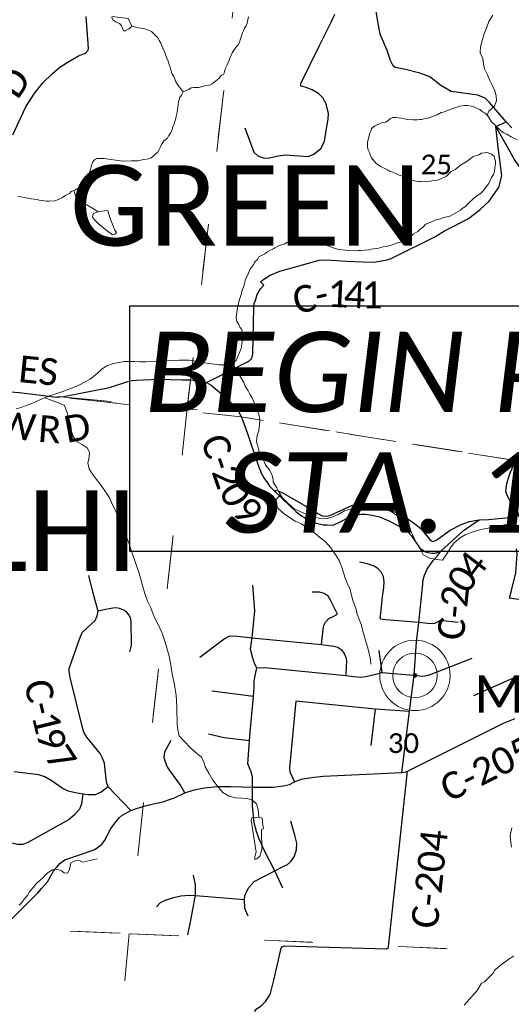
# Paper-space layout 'Layout1' of a CAD drawing. Extents: x 0 to 39.3, y 0 to 22.
# Tile 83 of 131: x 4.4 to 5.4, y 16.4 to 18.4. Entities that reach past the tile are written whole.
import ezdxf

# ---------------------------------------------------------------- set-up
doc = ezdxf.new("R2010")
doc.units = 0
doc.header["$MEASUREMENT"] = 0
doc.linetypes.add('DGN Style 1', pattern=[0.184576, 0.000307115, -0.184269])
doc.layers.add('GM_X_Corporation', color=7, linetype='DGN Style 1', lineweight=13, transparency=0.75)
for name, color, linetype, lineweight in [('GM_X_County_Road', 3, 'Continuous', 30), ('GM_X_County_Road_Text', 3, 'Continuous', 0), ('GM_X_Minor_Lake', 5, 'Continuous', 0), ('GM_X_Minor_River', 5, 'Continuous', 0), ('GM_X_Section_Text', 7, 'Continuous', 0), ('GM_X_Township_Road', 4, 'Continuous', 30), ('GM_X_Township_Text', 7, 'Continuous', 13), ('GM_X_Unincorporated', 1, 'Continuous', 0), ('GM_X_Unincorporated_Location', 2, 'Continuous', 140), ('GM_X_Unincorporated_Text', 7, 'Continuous', 0), ('SH_Masking', 7, 'Continuous', 0), ('SH_Text', 7, 'Continuous', 13)]:
    doc.layers.add(name, color=color, linetype=linetype, lineweight=lineweight)
doc.styles.add('P_Slanted-Sub Title', font='calibrii.ttf', dxfattribs={"height": 0.17})
doc.styles.add('Style-Calibri Light', font='calibril.ttf')
doc.styles.add('Style-Calibri Light IF', font='calibrili.ttf')

# ---------------------------------------------------------------- blocks, each defined once
blk = doc.blocks.new('Unicorp')
at = {"layer": 'GM_X_Unincorporated'}
for radius in [393, 249]:
    blk.add_circle((0, 0), radius, dxfattribs=at)

psp = doc.layouts.get("Layout1")

# ---------------------------------------------------------------- linework, layer by layer
at = {"layer": 'GM_X_Corporation', "flags": 128}
for points in [[(8.9, 17.1766), (8.9, 20.9), (4.0645, 20.9), (4.0111, 20.3696), (4.0006, 20.2658), (3.9936, 20.1954), (3.918, 19.4442), (3.8667, 18.9339), (3.8234, 18.553), (3.8126, 18.3974), (3.8023, 18.3182), (3.7454, 17.7286), (3.744, 17.7149), (3.7921, 17.7096), (3.9407, 17.6938), (4.0716, 17.683), (4.1644, 17.6754), (4.3821, 17.6581), (4.4612, 17.6488), (4.8521, 17.6062), (5.4373, 17.5132), (5.7944, 17.4564), (6.1906, 17.4068), (6.2062, 17.4054), (6.4189, 17.3858), (6.5022, 17.378), (6.7303, 17.3529), (6.8401, 17.3411), (6.9337, 17.3322), (7.0192, 17.3227), (7.1457, 17.309), (7.2377, 17.2987), (7.3489, 17.2867), (7.3993, 17.2816), (7.6125, 17.252), (7.651, 17.2479), (7.7067, 17.2469), (7.7487, 17.2407), (7.7999, 17.2384), (7.8847, 17.2346), (7.9436, 17.232), (8.0041, 17.2302), (8.0564, 17.2286), (8.139, 17.2237), (8.2121, 17.2214), (8.3796, 17.21), (8.4125, 17.2078), (8.5489, 17.2005), (8.6103, 17.1973), (8.6426, 17.1973), (8.6981, 17.196), (8.7454, 17.1948), (8.8548, 17.1813)], [(4.8473, 18.5791), (4.7377, 17.6243), (3.7435, 17.7155), (3.8378, 18.696)], [(4.8473, 18.5791), (5.8893, 18.4792), (5.7989, 17.4561), (4.7377, 17.6243)], [(8.9, 14.3814), (8.9, 17.1766), (8.8548, 17.1813), (8.7454, 17.1948), (8.6981, 17.196), (8.6426, 17.1973), (8.6103, 17.1973), (8.5489, 17.2005), (8.4125, 17.2078), (8.3796, 17.21), (8.2121, 17.2214), (8.139, 17.2237), (8.0564, 17.2286), (8.0041, 17.2302), (7.9436, 17.232), (7.8847, 17.2346), (7.7999, 17.2384), (7.7487, 17.2407), (7.7067, 17.2469), (7.651, 17.2479), (7.6125, 17.252), (7.3993, 17.2816), (7.3489, 17.2867), (7.2377, 17.2987), (7.1457, 17.309), (7.0192, 17.3227), (6.9337, 17.3322), (6.8401, 17.3411), (6.7303, 17.3529), (6.5022, 17.378), (6.4189, 17.3858), (6.2062, 17.4054), (6.1906, 17.4068), (5.7944, 17.4564), (5.4373, 17.5132), (4.8521, 17.6062), (4.4612, 17.6488), (4.3821, 17.6581), (4.1644, 17.6754), (4.0716, 17.683), (3.9407, 17.6938), (3.7921, 17.7096), (3.744, 17.7149), (3.4639, 17.7441), (3.4638, 17.7552), (3.4633, 17.7753), (3.4565, 17.7784), (3.4526, 17.7892), (3.4474, 17.7954), (3.4471, 17.7999), (3.4525, 17.8025), (3.4485, 17.8144), (3.4492, 17.825), (3.4434, 17.8593), (3.4258, 17.8677), (3.3879, 17.8552), (3.3772, 17.8486), (3.3685, 17.8463), (3.3518, 17.8495), (3.3421, 17.8603), (3.3403, 17.8653), (3.3281, 17.8766), (3.3252, 17.8823), (3.3245, 17.8883), (3.3285, 17.9134), (3.3265, 17.9302), (3.2963, 17.9518), (3.2836, 17.9634), (3.2822, 17.9665), (3.2641, 17.9756), (3.2528, 17.977), (3.2347, 17.9741), (3.2135, 17.9657), (3.201, 17.9663), (3.187, 17.9704), (3.1528, 17.9852), (3.1442, 17.9919), (3.1394, 17.998), (3.1456, 18.0059), (3.1529, 18.0103), (3.1634, 18.0211), (3.1749, 18.0247), (3.179, 18.0274), (3.1969, 18.0417), (3.2019, 18.0473), (3.2039, 18.0518), (3.2017, 18.0739), (3.1996, 18.0804), (3.1895, 18.0875), (3.1653, 18.0918), (3.1399, 18.0935), (3.132, 18.0959), (3.1245, 18.1003), (3.1223, 18.1041), (3.1206, 18.133), (3.1178, 18.1403), (3.1188, 18.1521), (3.1155, 18.1609), (3.1149, 18.1651), (3.1008, 18.1821), (3.0868, 18.1858), (3.069, 18.1873), (3.0642, 18.1893), (3.0566, 18.1895), (3.0371, 18.1682), (3.033, 18.167), (3.0195, 18.1603), (3.015, 18.1619), (3.0119, 18.1741), (3.0128, 18.1828), (3.0143, 18.1848), (3.0183, 18.1934), (3.0218, 18.1963), (3.0262, 18.2046), (3.027, 18.2091), (3.0397, 18.2351), (3.0514, 18.2508), (3.0523, 18.2542), (3.0497, 18.2585), (3.0419, 18.2651), (3.0284, 18.273), (3.01, 18.2814), (2.9918, 18.2852), (2.9805, 18.2877), (2.9681, 18.2948), (2.9618, 18.3002), (2.9531, 18.3023), (2.9406, 18.303), (2.9261, 18.2999), (2.9169, 18.2955), (2.908, 18.304), (2.9056, 18.3147), (2.907, 18.3295), (2.9111, 18.3424), (2.9158, 18.3503), (2.918, 18.384), (2.9201, 18.3939), (2.9195, 18.4015), (2.9166, 18.4061), (2.9136, 18.4073), (2.9026, 18.4068), (2.8976, 18.405), (2.8864, 18.3942), (2.8805, 18.3837), (2.8719, 18.3577), (2.8653, 18.3479), (2.8592, 18.3331), (2.8525, 18.3182), (2.8496, 18.3045), (2.8498, 18.2817), (2.8374, 18.2508), (2.8325, 18.2327), (2.8282, 18.2273), (2.813, 18.208), (2.8064, 18.2032), (2.7953, 18.1973), (2.7842, 18.1941), (2.7447, 18.1927), (2.7118, 18.1953), (2.7022, 18.1928), (2.6938, 18.187), (2.68, 18.1812), (2.6685, 18.1791), (2.65, 18.1814), (2.6359, 18.1802), (2.6191, 18.1737), (2.6148, 18.1681), (2.5944, 18.157), (2.6477, 18.0827), (2.8129, 17.7895), (2.9482, 17.5994), (3.2529, 17.1208), (3.3535, 16.9293), (3.4766, 16.7367), (3.5579, 16.6419), (3.619, 16.5459), (3.7774, 16.2543), (3.8686, 16.1561), (3.9643, 16.0792), (4.2564, 15.9374), (4.3533, 15.9108), (4.4487, 15.8964), (4.6416, 15.8532), (4.7366, 15.8475), (5.0291, 15.8581), (5.1241, 15.8236), (5.4143, 15.7071), (5.7095, 15.5281), (5.8045, 15.4515), (6.1414, 15.0678), (6.2843, 14.8736), (6.3804, 14.7819), (6.459, 14.6859), (6.5555, 14.6109), (6.6505, 14.5225), (6.7211, 14.4259), (6.8169, 14.3304), (6.9122, 14.3239), (7.0079, 14.2917), (7.1832, 14.2132), (7.3804, 14.1374), (7.4779, 14.1131), (7.5747, 14.1033), (7.7675, 14.1127), (7.989, 14.1), (8.1323, 14.1), (8.26, 14.1067), (8.4573, 14.1579), (8.5559, 14.1981), (8.6538, 14.2731), (8.7491, 14.3326), (8.8466, 14.3679)], [(4.7377, 17.6243), (4.6148, 16.5127), (3.671, 16.5519), (3.6538, 16.5645), (3.6462, 16.5775), (3.6418, 16.5845), (3.7435, 17.7155)], [(5.7989, 17.4561), (5.7092, 16.4608), (4.6148, 16.5127), (4.7377, 17.6243)], [(4.6148, 16.5127), (4.5615, 15.9382), (4.5497, 15.9381), (4.541, 15.9364), (4.5265, 15.9315), (4.5158, 15.9279), (4.5081, 15.9258), (4.4953, 15.9254), (4.4756, 15.9262), (4.4582, 15.927), (4.4384, 15.926), (4.432, 15.9265), (4.4127, 15.9278), (4.398, 15.9293), (4.3871, 15.9318), (4.3765, 15.9358), (4.3671, 15.938), (4.3581, 15.9393), (4.3452, 15.94), (4.3388, 15.9413), (4.3272, 15.9469), (4.3174, 15.9513), (4.3129, 15.9533), (4.2972, 15.9594), (4.2803, 15.9674), (4.2658, 15.976), (4.2494, 15.9874), (4.2396, 15.9922), (4.2228, 16.0006), (4.2101, 16.0081), (4.1996, 16.0125), (4.1917, 16.015), (4.1744, 16.0222), (4.1591, 16.0298), (4.1408, 16.0389), (4.1191, 16.052), (4.1041, 16.0599), (4.0862, 16.0717), (4.0736, 16.0796), (4.0549, 16.0925), (4.0386, 16.1051), (4.0163, 16.123), (3.9918, 16.1429), (3.9736, 16.1593), (3.971, 16.1616), (3.9517, 16.1788), (3.9306, 16.1978), (3.9128, 16.2138), (3.9058, 16.2223), (3.9007, 16.2327), (3.8974, 16.2377), (3.8941, 16.2412), (3.8889, 16.2436), (3.8744, 16.2545), (3.8551, 16.2705), (3.8365, 16.288), (3.8266, 16.3), (3.8185, 16.3116), (3.8145, 16.3173), (3.8061, 16.3293), (3.8024, 16.3332), (3.7969, 16.342), (3.7923, 16.3558), (3.7877, 16.3657), (3.7836, 16.3715), (3.7755, 16.3797), (3.7626, 16.3955), (3.7575, 16.4032), (3.7484, 16.4186), (3.7418, 16.4286), (3.7357, 16.4424), (3.7325, 16.4516), (3.7293, 16.4581), (3.7253, 16.4635), (3.7138, 16.4759), (3.7101, 16.4805), (3.6932, 16.4991), (3.6854, 16.508), (3.6766, 16.52), (3.6683, 16.5365), (3.671, 16.5519)], [(5.7092, 16.4608), (5.6358, 15.6382), (5.6294, 15.6414), (5.6253, 15.6426), (5.6197, 15.645), (5.6118, 15.6494), (5.6025, 15.6545), (5.5991, 15.6565), (5.5823, 15.6679), (5.5704, 15.6762), (5.5573, 15.6844), (5.5417, 15.6943), (5.5282, 15.7007), (5.5155, 15.7074), (5.4983, 15.7158), (5.4878, 15.7229), (5.4662, 15.737), (5.4505, 15.7476), (5.4389, 15.7536), (5.4266, 15.7592), (5.4049, 15.7711), (5.3814, 15.7868), (5.3724, 15.7923), (5.3623, 15.7971), (5.3496, 15.8024), (5.3353, 15.808), (5.3162, 15.8157), (5.3034, 15.8202), (5.2914, 15.8231), (5.2778, 15.8268), (5.2658, 15.8302), (5.2545, 15.8346), (5.2421, 15.8394), (5.2317, 15.8446), (5.2151, 15.8515), (5.2005, 15.8571), (5.1919, 15.86), (5.181, 15.8633), (5.1693, 15.8662), (5.1538, 15.8689), (5.1452, 15.8717), (5.1332, 15.8762), (5.1268, 15.8782), (5.1143, 15.8812), (5.0992, 15.8827), (5.0534, 15.8846), (5.0478, 15.8858), (5.0411, 15.8898), (5.0302, 15.8938), (5.0193, 15.8979), (5.0163, 15.8987), (5.0035, 15.9028), (4.9873, 15.9059), (4.9665, 15.909), (4.9589, 15.9096), (4.945, 15.9111), (4.931, 15.9144), (4.9201, 15.9185), (4.9089, 15.9214), (4.9036, 15.9231), (4.8934, 15.9256), (4.8788, 15.9301), (4.866, 15.9353), (4.8551, 15.9386), (4.8457, 15.94), (4.8321, 15.943), (4.8238, 15.9447), (4.8144, 15.9461), (4.8, 15.9468), (4.7875, 15.9478), (4.7693, 15.9483), (4.7592, 15.9512), (4.7498, 15.9541), (4.7404, 15.9562), (4.7328, 15.9571), (4.7207, 15.9589), (4.7128, 15.9603), (4.7075, 15.96), (4.6995, 15.9591), (4.6931, 15.9604), (4.689, 15.9646), (4.6861, 15.9677), (4.68, 15.9671), (4.6727, 15.9628), (4.6657, 15.9572), (4.6573, 15.9514), (4.6515, 15.9489), (4.6363, 15.9455), (4.6211, 15.9424), (4.6089, 15.9389), (4.5952, 15.937), (4.5846, 15.9369), (4.5725, 15.9375), (4.5615, 15.9382), (4.6148, 16.5127)]]:
    psp.add_lwpolyline(points, close=True, dxfattribs=at)
at = {"layer": 'GM_X_County_Road', "ltscale": 0.002}
for p, q in [((5.3905, 18.2207), (5.4127, 18.2304)), ((5.3952, 18.1827), (5.3905, 18.2207))]:
    psp.add_line(p, q, dxfattribs=at)
at = {"layer": 'GM_X_County_Road', "ltscale": 0.002, "flags": 128}
for points in [[(5.4127, 18.2304), (5.3773, 18.2718), (5.3685, 18.2804), (5.3524, 18.287), (5.2965, 18.2945), (5.2876, 18.2997), (5.2746, 18.3077), (5.2513, 18.3256), (5.2299, 18.3335), (5.1995, 18.3413), (5.178, 18.3458), (5.1739, 18.349), (5.1682, 18.3602), (5.161, 18.3815), (5.1461, 18.4159), (5.1422, 18.4354), (5.1351, 18.481)], [(4.3689, 18.2031), (4.3962, 18.2622), (4.4141, 18.2898), (4.432, 18.3135), (4.4516, 18.3323), (4.4679, 18.3466), (4.4834, 18.3559), (4.5078, 18.37), (4.5224, 18.3763), (4.5283, 18.3826), (4.5288, 18.3864), (4.5238, 18.4534)], [(5.4947, 18.0367), (5.4604, 18.1066), (5.4302, 18.1506), (5.3905, 18.2207)], [(5.4127, 18.2304), (5.4249, 18.2176)], [(5.3018, 18.0099), (5.3332, 18.0261), (5.3573, 18.0441), (5.3765, 18.0627), (5.3914, 18.084), (5.3971, 18.092), (5.4035, 18.1163), (5.3952, 18.1827)], [(4.7784, 17.6791), (4.868, 17.7243), (4.8711, 17.7271), (4.8727, 17.7286), (4.8749, 17.7324), (4.8756, 17.736), (4.8763, 17.7392), (4.8786, 17.8378), (4.8794, 17.8465), (4.8821, 17.8527), (4.8858, 17.865), (4.8925, 17.8774), (4.8999, 17.8853), (4.8928, 17.8923), (4.8996, 17.8978), (4.9135, 17.9059), (4.9334, 17.9145), (4.9719, 17.9255), (5.0173, 17.9381), (5.0318, 17.9389), (5.0534, 17.9373), (5.0757, 17.9357), (5.1098, 17.9342), (5.1329, 17.9337), (5.1607, 17.9388), (5.1691, 17.9413), (5.1737, 17.9434), (5.2614, 17.9874), (5.2823, 17.9999), (5.3018, 18.0099)], [(3.9409, 17.6933), (4.0718, 17.6825), (4.1647, 17.6748), (4.3824, 17.6576), (4.4168, 17.6535)], [(4.4168, 17.6535), (4.4614, 17.6483), (4.4758, 17.6493), (4.573, 17.6686), (4.6118, 17.6811), (4.621, 17.683), (4.6299, 17.6841), (4.6769, 17.6859), (4.7272, 17.6849), (4.7442, 17.6849), (4.7505, 17.6841), (4.7568, 17.6836), (4.7631, 17.6828), (4.7784, 17.6791), (4.7885, 17.6731), (4.8014, 17.6625), (4.8162, 17.6498), (4.8353, 17.6318), (4.8442, 17.6221), (4.8523, 17.6057), (4.8596, 17.5869), (4.8662, 17.5688), (4.8895, 17.4998), (4.8925, 17.4918)], [(4.8925, 17.4918), (4.8942, 17.4874), (4.8997, 17.477), (4.9071, 17.4673), (4.9128, 17.4592), (4.9202, 17.4515)], [(4.9202, 17.4515), (4.9376, 17.4344), (4.9685, 17.4052), (4.9799, 17.3972)], [(4.9202, 17.4515), (4.9304, 17.45), (4.941, 17.4446), (4.9554, 17.4364), (4.9885, 17.4173), (5.0056, 17.4064), (5.0143, 17.402), (5.0235, 17.3965), (5.0324, 17.3958), (5.0393, 17.3975), (5.0858, 17.4189), (5.0959, 17.4215), (5.1016, 17.4222), (5.1126, 17.423), (5.1245, 17.4227), (5.1494, 17.4148), (5.1806, 17.4039), (5.2005, 17.3935), (5.2169, 17.3821), (5.2254, 17.3757), (5.2327, 17.3692), (5.2508, 17.3475), (5.2546, 17.3441), (5.2576, 17.3428), (5.2621, 17.3439), (5.2662, 17.3458), (5.2941, 17.3662), (5.3173, 17.3786), (5.3348, 17.3846), (5.3554, 17.3883)], [(4.9799, 17.3972), (4.9848, 17.3938), (4.997, 17.3866), (5.0113, 17.3814), (5.0252, 17.378), (5.0341, 17.3775), (5.0463, 17.3772), (5.064, 17.3853), (5.0819, 17.3948), (5.094, 17.399), (5.1057, 17.4007), (5.1146, 17.4006), (5.129, 17.3985), (5.1445, 17.3944), (5.1641, 17.3866), (5.1846, 17.376), (5.1963, 17.3692), (5.2038, 17.364), (5.2122, 17.3547), (5.23, 17.3287), (5.2341, 17.3256), (5.2377, 17.3232), (5.2423, 17.3208), (5.2473, 17.3192), (5.2553, 17.3177), (5.2624, 17.3178), (5.2746, 17.3219)], [(5.2746, 17.3219), (5.3226, 17.3656), (5.3554, 17.3883), (5.3754, 17.3893), (5.3966, 17.3909), (5.4117, 17.3929), (5.4394, 17.3966)], [(5.1922, 16.8534), (5.2078, 16.9827), (5.2177, 17.0594), (5.2228, 17.1304), (5.228, 17.1714), (5.2362, 17.2522), (5.2366, 17.2586), (5.2398, 17.2716), (5.2454, 17.2838), (5.2585, 17.3021), (5.2665, 17.3115), (5.2746, 17.3219)], [(4.6183, 16.773), (4.5705, 16.8235), (4.5673, 16.8314), (4.5659, 16.8396), (4.5647, 16.8532), (4.5625, 16.8732), (4.5587, 16.8838), (4.5533, 16.894), (4.5253, 16.9283), (4.519, 16.9389), (4.5152, 16.9519), (4.4903, 17.0548), (4.4879, 17.0674), (4.4881, 17.0736), (4.5065, 17.1263), (4.5116, 17.1417), (4.5162, 17.1504), (4.5427, 17.1753), (4.5473, 17.1852), (4.549, 17.1954), (4.5427, 17.2176), (4.5372, 17.2388), (4.5294, 17.2707)], [(5.2036, 16.8565), (5.407, 16.9579), (5.432, 16.9678)], [(4.6374, 16.7798), (4.6393, 16.7804), (4.6488, 16.7833), (4.6689, 16.7878), (4.6868, 16.7916), (4.698, 16.7956), (4.7108, 16.8004), (4.7329, 16.8106), (4.7521, 16.8171), (4.7744, 16.8212), (4.8004, 16.8239), (4.8298, 16.8239), (4.8756, 16.8228), (4.9193, 16.8226), (4.9416, 16.8253), (4.9543, 16.8284), (4.9651, 16.834), (4.9791, 16.8397), (4.9919, 16.8418), (5.0061, 16.8441), (5.0259, 16.8461), (5.1922, 16.8534)], [(4.9168, 16.3975), (4.919, 16.4059), (4.9213, 16.4144), (4.9364, 16.482), (4.9388, 16.485), (4.943, 16.4872), (5.1586, 16.4806), (5.1604, 16.4807), (5.1619, 16.4812), (5.1628, 16.482), (5.1637, 16.4832), (5.164, 16.4846), (5.2036, 16.8565)], [(5.1922, 16.8534), (5.2002, 16.8551), (5.2036, 16.8565)], [(4.3635, 16.5411), (4.4217, 16.599), (4.4302, 16.6087), (4.4421, 16.6223), (4.4549, 16.6448), (4.4683, 16.661), (4.479, 16.6686), (4.5369, 16.6884), (4.5412, 16.6905), (4.5453, 16.6929), (4.5525, 16.6987), (4.5575, 16.703), (4.5631, 16.7108), (4.5764, 16.7352), (4.5872, 16.7502), (4.5935, 16.7576), (4.6003, 16.7633), (4.6183, 16.773), (4.6306, 16.7776), (4.6374, 16.7798)], [(4.8803, 16.3426), (4.882, 16.3523), (4.894, 16.3596), (4.8979, 16.3632), (4.9032, 16.3689), (4.912, 16.382), (4.9138, 16.3861), (4.9168, 16.3975)]]:
    psp.add_lwpolyline(points, dxfattribs=at)
at = {"layer": 'GM_X_Minor_Lake', "flags": 128}
for points in [[(4.6204, 18.4329), (4.6125, 18.4494), (4.5788, 18.4534), (4.5779, 18.4511), (4.5805, 18.4465), (4.5868, 18.4425), (4.5906, 18.4405), (4.5943, 18.4385), (4.5966, 18.4366), (4.5988, 18.4335), (4.6009, 18.4292), (4.603, 18.4231), (4.6057, 18.4226), (4.6065, 18.423)], [(4.6065, 18.423), (4.6146, 18.4273), (4.6204, 18.4329)], [(4.5495, 18.0405), (4.5395, 18.0377), (4.538, 18.0339), (4.5375, 18.029), (4.5416, 18.0232), (4.5496, 18.0153)], [(4.5653, 18.0018), (4.5798, 17.9915), (4.5848, 17.9929), (4.5879, 17.9963), (4.5847, 18.0017), (4.575, 18.0263), (4.5694, 18.0424), (4.5671, 18.0432), (4.5495, 18.0405)], [(4.5496, 18.0153), (4.5653, 18.0018)], [(4.8728, 16.7531), (4.8839, 16.6852), (4.881, 16.6762), (4.8808, 16.6697), (4.8847, 16.6711), (4.8913, 16.6767), (4.895, 16.688), (4.8964, 16.6985), (4.8946, 16.7145), (4.8947, 16.7331), (4.8993, 16.7353), (4.8976, 16.7422), (4.8961, 16.7567), (4.8891, 16.7592)], [(4.8728, 16.7531), (4.8744, 16.7576), (4.8821, 16.7585)], [(4.882, 16.7584), (4.8744, 16.7576), (4.8728, 16.7531)], [(4.8891, 16.7592), (4.882, 16.7584)], [(4.882, 16.7584), (4.8891, 16.7592)]]:
    psp.add_lwpolyline(points, dxfattribs=at)
at = {"layer": 'GM_X_Minor_River', "ltscale": 120, "flags": 128}
for points in [[(4.6033, 18.1475), (4.6197, 18.1481), (4.6322, 18.1484), (4.6456, 18.1506), (4.6566, 18.1525), (4.6616, 18.1546), (4.6659, 18.1579), (4.6699, 18.1619), (4.6746, 18.166), (4.6782, 18.1719), (4.6806, 18.1764), (4.6835, 18.1828), (4.6879, 18.1902), (4.6961, 18.1964), (4.699, 18.2016), (4.7025, 18.2064), (4.705, 18.2117), (4.7067, 18.2177), (4.7104, 18.2263), (4.7118, 18.2316), (4.7135, 18.238), (4.7144, 18.2425), (4.7166, 18.2512), (4.7172, 18.2561), (4.7177, 18.2606), (4.7187, 18.2674), (4.7193, 18.2727), (4.7205, 18.2773), (4.7211, 18.2814), (4.7254, 18.287), (4.7291, 18.2944), (4.7414, 18.2993), (4.7461, 18.3026), (4.7518, 18.3032), (4.7571, 18.303), (4.7621, 18.3032), (4.7701, 18.3056), (4.7743, 18.3066), (4.785, 18.3085), (4.7904, 18.311), (4.8049, 18.3222), (4.81, 18.3293), (4.8151, 18.3318), (4.8168, 18.337), (4.8189, 18.3442), (4.8222, 18.3513), (4.8247, 18.3565), (4.8263, 18.361), (4.8284, 18.367), (4.8337, 18.3779), (4.8373, 18.3831), (4.8418, 18.3898), (4.8461, 18.3942), (4.8485, 18.3994), (4.8503, 18.4062), (4.8516, 18.4107), (4.8549, 18.419), (4.8569, 18.4231), (4.859, 18.4287), (4.8622, 18.4335), (4.8644, 18.4395), (4.8657, 18.4463), (4.8675, 18.4531)], [(5.3725, 18.2447), (5.376, 18.253), (5.3881, 18.264), (5.3923, 18.2761), (5.3914, 18.2856), (5.389, 18.296), (5.384, 18.3067), (5.3783, 18.3179), (5.3729, 18.3299), (5.3672, 18.343), (5.3645, 18.3529), (5.3633, 18.3644), (5.3579, 18.3767), (5.3587, 18.3892), (5.3626, 18.4051), (5.3663, 18.4168), (5.3717, 18.431), (5.3758, 18.4427), (5.3846, 18.4562)], [(4.6622, 18.4215), (4.6559, 18.4244), (4.6461, 18.4284), (4.634, 18.4299), (4.6204, 18.4329)], [(4.7284, 18.2949), (4.7244, 18.3007), (4.7204, 18.3046), (4.7179, 18.3093), (4.7139, 18.3151), (4.7125, 18.3193), (4.7093, 18.3267), (4.7054, 18.3329), (4.7037, 18.3379), (4.7013, 18.3463), (4.6996, 18.3521), (4.6972, 18.3587), (4.694, 18.3667), (4.6927, 18.3713), (4.6902, 18.3775), (4.686, 18.3864), (4.6843, 18.3918), (4.6818, 18.3968), (4.6782, 18.403), (4.6757, 18.4084), (4.6669, 18.4167), (4.6629, 18.421), (4.6622, 18.4215)], [(5.3815, 18.1126), (5.3859, 18.1189), (5.3881, 18.1264), (5.3887, 18.134), (5.3898, 18.142), (5.39, 18.1477), (5.3883, 18.1538), (5.3873, 18.158), (5.3817, 18.162), (5.3731, 18.1657), (5.3602, 18.1643), (5.3551, 18.161), (5.3429, 18.1576), (5.3358, 18.1514), (5.33, 18.1471), (5.3164, 18.1392), (5.3109, 18.1348), (5.3051, 18.1297), (5.2966, 18.1254), (5.2856, 18.1152), (5.2721, 18.1095), (5.2671, 18.1074), (5.2556, 18.1056), (5.2465, 18.1036), (5.2317, 18.1041), (5.2271, 18.1046), (5.2188, 18.1057), (5.2117, 18.1082), (5.2068, 18.1103), (5.2019, 18.112), (5.1956, 18.1152), (5.1866, 18.1178), (5.1783, 18.1212), (5.1731, 18.124), (5.1656, 18.1265), (5.1615, 18.129), (5.1529, 18.1334), (5.1477, 18.1363), (5.1436, 18.1383), (5.1366, 18.1435), (5.1279, 18.1545), (5.125, 18.161), (5.1233, 18.166), (5.1205, 18.1714), (5.1195, 18.176), (5.1193, 18.181), (5.1195, 18.1874), (5.1204, 18.1923), (5.123, 18.2014), (5.124, 18.207), (5.126, 18.2111), (5.1277, 18.2168), (5.134, 18.2215), (5.1394, 18.2244), (5.1444, 18.2265), (5.149, 18.2282), (5.1532, 18.2292), (5.1582, 18.2302), (5.1629, 18.2334), (5.1676, 18.2378), (5.1726, 18.2399), (5.1783, 18.2397), (5.1911, 18.2382), (5.1975, 18.2372), (5.2032, 18.2358), (5.2149, 18.2347), (5.2248, 18.2351), (5.229, 18.2357), (5.2336, 18.2359), (5.2385, 18.2373), (5.2477, 18.2385), (5.2565, 18.2416), (5.2669, 18.2458), (5.2751, 18.2501), (5.2793, 18.2511), (5.2896, 18.2549), (5.2943, 18.257), (5.302, 18.2598), (5.3081, 18.2619), (5.3146, 18.2635), (5.32, 18.2645), (5.3245, 18.2651), (5.331, 18.2649), (5.3386, 18.2638), (5.3431, 18.2629), (5.3487, 18.2601), (5.3569, 18.2564), (5.3628, 18.252), (5.368, 18.2491), (5.3732, 18.244), (5.3764, 18.2393), (5.3815, 18.2308), (5.3903, 18.2229), (5.4002, 18.2131), (5.4061, 18.2083), (5.4139, 18.2042), (5.4232, 18.1986), (5.436, 18.1928)], [(4.3794, 18.0731), (4.3854, 18.0718), (4.3964, 18.0695), (4.402, 18.0689), (4.4077, 18.068), (4.4202, 18.066), (4.4247, 18.0647), (4.4307, 18.0642), (4.4352, 18.0632), (4.4398, 18.0631), (4.4459, 18.0629), (4.4577, 18.0636), (4.465, 18.066), (4.4727, 18.0695), (4.4801, 18.0746), (4.4886, 18.0789), (4.4921, 18.0829), (4.5013, 18.0864), (4.508, 18.0911), (4.5116, 18.0967), (4.5194, 18.1037), (4.5227, 18.1104), (4.5282, 18.1155), (4.5298, 18.12), (4.5332, 18.1298), (4.5345, 18.1351), (4.5362, 18.1403), (4.5383, 18.1463), (4.5423, 18.1508), (4.5465, 18.1529), (4.5557, 18.1533), (4.5621, 18.1531), (4.5708, 18.1517), (4.5916, 18.1487), (4.5965, 18.1481), (4.6033, 18.1475)], [(4.8415, 17.7254), (4.8516, 17.7508), (4.8529, 17.7553), (4.8534, 17.7603), (4.8543, 17.7652), (4.8549, 17.7697), (4.8555, 17.7765), (4.8553, 17.7826), (4.8539, 17.7869), (4.8533, 17.7911), (4.8493, 17.7961), (4.8469, 17.8015), (4.8425, 17.8078), (4.8416, 17.8154), (4.8423, 17.8226), (4.8424, 17.8268), (4.8434, 17.8321), (4.8443, 17.837), (4.8465, 17.8464), (4.8479, 17.8524), (4.8513, 17.863), (4.8526, 17.8675), (4.8531, 17.8717), (4.8544, 17.8758), (4.8586, 17.8874), (4.8604, 17.8957), (4.8677, 17.9103), (4.8703, 17.9182), (4.8786, 17.9293), (4.8803, 17.9338), (4.8862, 17.9393), (4.8894, 17.9453), (4.9022, 17.9513), (4.9064, 17.9546), (4.9123, 17.9582), (4.9188, 17.961), (4.9231, 17.9643), (4.9308, 17.9682), (4.9427, 17.9716), (4.9482, 17.9756), (4.9562, 17.9776), (4.9749, 17.9811), (4.9795, 17.9825), (4.9879, 17.9825), (4.9932, 17.9816), (5.0015, 17.9794), (5.0055, 17.977), (5.0191, 17.9739), (5.0232, 17.9722), (5.0285, 17.9701), (5.0371, 17.9675), (5.0469, 17.9638), (5.0536, 17.9616), (5.0578, 17.9607), (5.0725, 17.9591), (5.077, 17.9585), (5.0949, 17.9579), (5.0994, 17.9585), (5.1048, 17.9587), (5.1128, 17.9592), (5.1219, 17.96), (5.1273, 17.9614), (5.1318, 17.962), (5.1429, 17.9635), (5.1471, 17.9645), (5.1521, 17.9662), (5.1597, 17.9671), (5.1716, 17.9705), (5.1808, 17.9736), (5.1851, 17.975), (5.1916, 17.977), (5.2009, 17.982), (5.2051, 17.9849), (5.2098, 17.9874), (5.2161, 17.9929), (5.2257, 17.9986), (5.2297, 18.0027), (5.2375, 18.0081), (5.2411, 18.0137), (5.2457, 18.0158), (5.253, 18.0186), (5.258, 18.0207), (5.2642, 18.0232), (5.2745, 18.0255), (5.2795, 18.0283), (5.2918, 18.0302), (5.301, 18.0352), (5.3061, 18.0384), (5.3158, 18.0434), (5.3193, 18.0475), (5.327, 18.0518), (5.3306, 18.0566), (5.344, 18.069), (5.3529, 18.0752), (5.3584, 18.0788), (5.3654, 18.0858), (5.3686, 18.0902), (5.3718, 18.0954), (5.3762, 18.1002), (5.3782, 18.1051), (5.3815, 18.1126)], [(4.4976, 18.085), (4.5015, 18.0738), (4.5122, 18.0636), (4.5237, 18.0557), (4.5376, 18.0477), (4.5495, 18.0405)], [(4.3759, 17.6235), (4.3862, 17.6259), (4.3969, 17.6302), (4.4073, 17.6337), (4.4169, 17.638), (4.4307, 17.6445), (4.443, 17.6495), (4.4526, 17.6531), (4.4621, 17.6559), (4.4748, 17.6601), (4.4874, 17.6651), (4.4985, 17.6694), (4.51, 17.6741), (4.5216, 17.6806), (4.532, 17.686), (4.5475, 17.6989), (4.5579, 17.7082), (4.5676, 17.7144), (4.5798, 17.7186), (4.5932, 17.7213), (4.6046, 17.7233), (4.616, 17.7234), (4.6266, 17.7232), (4.6369, 17.7225), (4.6498, 17.723), (4.6601, 17.7235), (4.6726, 17.7239), (4.7, 17.7255), (4.7212, 17.7265), (4.7413, 17.726), (4.7561, 17.7241), (4.7701, 17.7215), (4.7837, 17.7192), (4.7946, 17.7178), (4.8048, 17.7161), (4.8193, 17.7161), (4.8319, 17.7192), (4.8415, 17.7254)], [(4.8987, 17.5172), (4.8931, 17.5253), (4.8902, 17.5333), (4.8867, 17.5463), (4.8841, 17.5543), (4.885, 17.5619), (4.8867, 17.5699), (4.8891, 17.5767), (4.89, 17.5843), (4.8909, 17.59), (4.8914, 17.5979), (4.8908, 17.6048), (4.889, 17.6113), (4.8861, 17.6205), (4.8824, 17.6281), (4.8795, 17.6369), (4.8751, 17.6469), (4.8699, 17.6542), (4.8666, 17.6611), (4.8607, 17.6715), (4.8574, 17.6791), (4.8325, 17.7196)], [(4.4365, 17.6469), (4.4654, 17.6361), (4.4782, 17.63), (4.4839, 17.6151), (4.4869, 17.6025), (4.4915, 17.5879), (4.4931, 17.5754), (4.4962, 17.5646), (4.5047, 17.5534), (4.5155, 17.5475), (4.526, 17.5411), (4.5311, 17.5315), (4.5304, 17.5194), (4.5271, 17.5092), (4.5305, 17.4962), (4.5371, 17.485), (4.5459, 17.4734), (4.5536, 17.4637), (4.5683, 17.4428), (4.5741, 17.4332), (4.5795, 17.4201), (4.5849, 17.4098), (4.5907, 17.3971), (4.5949, 17.3863), (4.6003, 17.3725), (4.6046, 17.3622), (4.6089, 17.3522), (4.6142, 17.3395), (4.6178, 17.3284), (4.622, 17.3154), (4.6319, 17.2878), (4.6361, 17.2748), (4.6385, 17.2649), (4.6431, 17.2492), (4.6479, 17.2323), (4.654, 17.2162), (4.6605, 17.2024), (4.6679, 17.1828), (4.6748, 17.1698), (4.6795, 17.1594), (4.6845, 17.1486), (4.6891, 17.136), (4.693, 17.1226), (4.6964, 17.1096), (4.6992, 17.0996), (4.7016, 17.089), (4.7036, 17.0756), (4.7059, 17.0626), (4.7079, 17.0527), (4.7106, 17.0397), (4.7119, 17.0302), (4.7142, 17.0172), (4.715, 17.0051), (4.7155, 16.9933), (4.7159, 16.9807), (4.7163, 16.9652), (4.7164, 16.9545), (4.7177, 16.9442), (4.7204, 16.9312), (4.7296, 16.9215), (4.7455, 16.9052), (4.7574, 16.8946), (4.7678, 16.8864), (4.7728, 16.8752), (4.776, 16.8657), (4.7836, 16.8522), (4.792, 16.8375), (4.8038, 16.8221), (4.813, 16.8112), (4.8264, 16.8033), (4.84, 16.8003), (4.8537, 16.7992), (4.8631, 16.7989), (4.8741, 16.7968), (4.8841, 16.7874), (4.888, 16.7748), (4.8891, 16.7592)], [(4.9196, 17.4679), (4.9197, 17.4731), (4.9172, 17.4819), (4.912, 17.4942), (4.9034, 17.5042), (4.8987, 17.5172)], [(4.9196, 17.4679), (4.9277, 17.4559), (4.9323, 17.4462), (4.9389, 17.4355), (4.9522, 17.4222), (4.9634, 17.4124), (4.9735, 17.4072), (4.9844, 17.4024), (4.9979, 17.3971), (5.0081, 17.3938), (5.0186, 17.3909), (5.0319, 17.3906), (5.0457, 17.3948), (5.0572, 17.3994), (5.0706, 17.4071), (5.0848, 17.412), (5.0997, 17.4162), (5.115, 17.4193), (5.1278, 17.4178), (5.1407, 17.416), (5.1542, 17.4111), (5.1693, 17.4061), (5.1816, 17.3978), (5.1919, 17.3858), (5.2034, 17.3753), (5.2122, 17.3614), (5.2183, 17.3495), (5.223, 17.3398), (5.2299, 17.3287), (5.2372, 17.3144), (5.251, 17.3076), (5.2654, 17.3042), (5.2779, 17.3028), (5.2873, 17.3162), (5.2949, 17.3293), (5.3027, 17.3397), (5.3151, 17.3501), (5.3259, 17.3563), (5.3405, 17.362), (5.3569, 17.3669), (5.3699, 17.3703), (5.3794, 17.3716), (5.392, 17.3743), (5.4061, 17.3774), (5.4157, 17.3791), (5.4256, 17.3819)], [(4.9351, 17.4418), (4.9259, 17.4316), (4.926, 17.4217), (4.9307, 17.4117), (4.943, 17.4012), (4.9541, 17.3933), (4.9661, 17.3854), (4.9796, 17.3797), (4.9938, 17.3703), (5.008, 17.3604), (5.0176, 17.3518), (5.0306, 17.3416), (5.0417, 17.3292), (5.0523, 17.3137), (5.0596, 17.3025), (5.0639, 17.2899), (5.0688, 17.2769), (5.0716, 17.2669), (5.0762, 17.2546), (5.0823, 17.2408), (5.0848, 17.2313), (5.0889, 17.2156), (5.0943, 17.2014), (5.0977, 17.1888), (5.1023, 17.1761), (5.1066, 17.1658), (5.1097, 17.1528), (5.1128, 17.1409), (5.1205, 17.1149), (5.1236, 17.1023), (5.1256, 17.0928), (5.1265, 17.0832)], [(5.4241, 16.6955), (5.4227, 16.7054), (5.4217, 16.7119), (5.4215, 16.7199), (5.4224, 16.7267), (5.4244, 16.7365)], [(4.3824, 16.5727), (4.3878, 16.5787), (4.3929, 16.5854), (4.3996, 16.5937), (4.4039, 16.6008), (4.4109, 16.6094), (4.4187, 16.6188), (4.4327, 16.6318), (4.439, 16.6386), (4.4456, 16.6438), (4.4525, 16.6475), (4.4598, 16.6488), (4.4659, 16.6476), (4.4719, 16.6456), (4.4776, 16.6417), (4.4841, 16.6408), (4.4888, 16.6483), (4.4917, 16.6623), (4.5021, 16.6671), (4.5109, 16.6666), (4.5166, 16.6642), (4.5235, 16.6652), (4.5353, 16.668), (4.5411, 16.6698)], [(4.5411, 16.6698), (4.5472, 16.6708)], [(5.3237, 16.3616), (5.3295, 16.368), (5.335, 16.374), (5.3459, 16.3863), (5.351, 16.3923), (5.3608, 16.4081), (5.367, 16.411), (5.3743, 16.4185), (5.3849, 16.4293), (5.3884, 16.4353), (5.3958, 16.4417), (5.4031, 16.4476), (5.4128, 16.4547), (5.4186, 16.4588), (5.4287, 16.4658)]]:
    psp.add_lwpolyline(points, dxfattribs=at)
at = {"layer": 'GM_X_Township_Road', "ltscale": 0.002}
for p, q in [((5.1501, 17.0651), (5.1439, 17.1122)), ((4.8777, 17.0148), (4.7896, 17.0256)), ((5.1356, 16.9876), (5.126, 16.911)), ((4.7549, 16.5932), (4.8586, 16.5848))]:
    psp.add_line(p, q, dxfattribs=at)
at = {"layer": 'GM_X_Township_Road', "ltscale": 0.002, "flags": 128}
for points in [[(4.8593, 18.2179), (4.8787, 18.1667), (4.8871, 18.159), (4.9006, 18.1537), (4.9121, 18.1547), (4.9304, 18.1585), (4.946, 18.1608), (4.9937, 18.1575), (5.0057, 18.1623), (5.0205, 18.1743), (5.0281, 18.1891), (5.0312, 18.208), (5.036, 18.2363), (5.0365, 18.2486), (5.0317, 18.2684), (5.0246, 18.2817), (5.0159, 18.2906), (5.0024, 18.2983), (4.9876, 18.3039), (4.9784, 18.3062), (4.9779, 18.3118), (5.018, 18.3921), (5.0422, 18.4413), (5.0504, 18.4588)], [(5.4394, 17.3966), (5.4372, 17.4063), (5.4345, 17.4144), (5.4277, 17.4206), (5.4206, 17.4294), (5.4156, 17.4387), (5.4123, 17.4486), (5.414, 17.465), (5.4206, 17.4858), (5.4271, 17.5006), (5.432, 17.5071), (5.4375, 17.5126)], [(5.5416, 17.2037), (5.5383, 17.2055), (5.5101, 17.2094), (5.4813, 17.2133), (5.4198, 17.2229), (5.4243, 17.2385), (5.433, 17.276), (5.436, 17.3156), (5.4348, 17.327)], [(5.153, 17.2397), (5.1538, 17.2456), (5.1547, 17.2562), (5.1531, 17.2684), (5.1487, 17.2766), (5.1421, 17.2846), (5.1333, 17.2906), (5.1192, 17.2954), (5.1026, 17.2988)], [(4.8736, 17.1298), (4.875, 17.139), (4.8805, 17.1959), (4.8768, 17.2499)], [(5.0222, 17.1246), (5.0261, 17.1623), (5.0269, 17.1646), (5.0303, 17.1716), (5.0377, 17.1794), (5.0455, 17.1828), (5.0558, 17.1887), (5.0527, 17.1944), (5.042, 17.2171), (5.0358, 17.2268), (5.0276, 17.2328), (5.0177, 17.2355), (5.0024, 17.2351)], [(5.3111, 17.1708), (5.2737, 17.1757), (5.2613, 17.169), (5.2536, 17.1684), (5.228, 17.1714), (5.1579, 17.1771), (5.1515, 17.1776), (5.1483, 17.1781), (5.1461, 17.1811), (5.1473, 17.1903), (5.1509, 17.2257), (5.153, 17.2397)], [(4.616, 17.1089), (4.6197, 17.1233), (4.6194, 17.1739), (4.6174, 17.1813), (4.6142, 17.187), (4.6084, 17.1944), (4.602, 17.198), (4.5946, 17.2008), (4.5878, 17.2021), (4.5804, 17.2014), (4.5646, 17.1987), (4.549, 17.1954)], [(4.7641, 17.0975), (4.8158, 17.1369), (4.8278, 17.1427), (4.8434, 17.1423), (4.875, 17.139), (5.0222, 17.1246), (5.0478, 17.121), (5.0567, 17.1186), (5.0639, 17.1134), (5.0709, 17.1043), (5.0738, 17.0959), (5.0748, 17.088), (5.0742, 17.0788), (5.0734, 17.059)], [(4.9404, 16.6092), (4.9234, 16.6455), (4.9123, 16.6659), (4.9003, 16.6892), (4.8894, 16.7146), (4.8843, 16.7286), (4.8794, 16.7469), (4.8758, 16.7833), (4.8756, 16.8228), (4.8761, 16.8442), (4.8731, 16.8548), (4.8661, 16.8722), (4.8693, 16.9205), (4.8711, 16.9393), (4.8777, 17.0148), (4.8791, 17.0348), (4.8797, 17.0478), (4.8824, 17.0619), (4.8849, 17.0755), (4.8801, 17.0845), (4.8764, 17.0959), (4.8713, 17.115), (4.8736, 17.1298)], [(5.2081, 17.0602), (5.2177, 17.0594), (5.2363, 17.0573), (5.2486, 17.0594), (5.2635, 17.0651), (5.341, 17.0957)], [(4.8849, 17.0755), (4.902, 17.0759), (5.0734, 17.059), (5.0911, 17.0569), (5.1035, 17.0552), (5.1158, 17.0565), (5.134, 17.0614), (5.1501, 17.0651), (5.2081, 17.0602)], [(5.3442, 17.0165), (5.4217, 17.051), (5.426, 17.0527), (5.4288, 17.0535), (5.4322, 17.0545), (5.4361, 17.0554), (5.4451, 17.0569), (5.4479, 17.0571), (5.4969, 17.055)], [(4.9678, 17.0049), (4.954, 16.8639), (4.955, 16.855), (4.9651, 16.834)], [(5.2078, 16.9827), (5.1356, 16.9876), (4.9678, 17.0049)], [(4.7329, 16.8106), (4.7223, 16.8289), (4.7011, 16.8578), (4.6952, 16.8666), (4.6914, 16.8758), (4.6889, 16.8845), (4.6903, 16.8977), (4.7034, 16.9221)], [(4.8693, 16.9205), (4.8162, 16.9269), (4.783, 16.935)], [(4.5705, 16.8235), (4.5556, 16.8123), (4.5431, 16.8065), (4.528, 16.8063), (4.5165, 16.8079), (4.5016, 16.8103), (4.4855, 16.8144), (4.4731, 16.8203), (4.4496, 16.8365), (4.4363, 16.8447), (4.4237, 16.8487), (4.3713, 16.8551)], [(4.5165, 16.8079), (4.5142, 16.7875), (4.5101, 16.7759), (4.4991, 16.7642), (4.4882, 16.7539), (4.4004, 16.7054), (4.3899, 16.7011), (4.3785, 16.7011), (4.3504, 16.7077)], [(4.8668, 16.5497), (4.8598, 16.5658), (4.8586, 16.5848), (4.8599, 16.5927), (4.8626, 16.5997), (4.8683, 16.6102), (4.8796, 16.6231), (4.9234, 16.6455), (4.9422, 16.6556), (4.9497, 16.6592), (4.9571, 16.6651), (4.9641, 16.6752), (4.969, 16.69), (4.9696, 16.7041), (4.9655, 16.7214), (4.9573, 16.7507)], [(4.7549, 16.5932), (4.7554, 16.6021), (4.755, 16.6083), (4.7549, 16.6165), (4.7539, 16.6231), (4.751, 16.6365)], [(4.6729, 16.5691), (4.6811, 16.5784), (4.6929, 16.5843), (4.7091, 16.5892), (4.7243, 16.5924), (4.7416, 16.5939), (4.7549, 16.5932)], [(4.7387, 16.5102), (4.7453, 16.541), (4.7506, 16.5672), (4.7541, 16.5867), (4.7549, 16.5932)]]:
    psp.add_lwpolyline(points, dxfattribs=at)
at = {"layer": 'GM_X_Unincorporated_Location'}
psp.add_point((5.2197, 17.0591), dxfattribs=at)
at = {"layer": 'SH_Masking'}
psp.add_lwpolyline([(4.6164, 17.841), (6.3738, 17.841), (6.3738, 17.3215), (4.6164, 17.3215)], close=True, dxfattribs=at)
at = {"layer": 'SH_Text', "lineweight": 30, "flags": 128}
psp.add_lwpolyline([(4.6164, 17.841), (6.3738, 17.841), (6.3738, 17.3215), (4.6164, 17.3215)], close=True, dxfattribs=at)

# ---------------------------------------------------------------- block references
at = {"layer": 'GM_X_Unincorporated', "xscale": 0.0001893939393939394, "yscale": 0.0001893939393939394, "zscale": 0.0001893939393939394}
psp.add_blockref('Unicorp', (5.2197, 17.0591), dxfattribs=at)

# ---------------------------------------------------------------- texts
at = {"layer": 'GM_X_County_Road_Text', "style": 'Style-Calibri Light'}
for s, height, rotation, p in [('D', 0.0568, 55.779, (4.3786, 18.2757)), ('C', 0.0568, 15.2447, (4.9703, 17.8225)), ('1', 0.0568, 357.1679, (5.0333, 17.8396)), ('4', 0.0568, 357.1575, (5.0683, 17.8379)), ('1', 0.0568, 0.1017, (5.1064, 17.8361)), ('-', 0.0568, 13.4238, (5.0149, 17.8346)), ('E', 0.0568, 354.3036, (4.3787, 17.6803)), ('S', 0.0568, 353.8899, (4.4209, 17.6761)), ('W', 0.0568, 354.4942, (4.3359, 17.5624)), ('R', 0.0568, 355.3878, (4.4206, 17.5539)), ('D', 0.0568, 10.3848, (4.4833, 17.551)), ('C', 0.0568, 289.0283, (4.7657, 17.5572)), ('2', 0.0568, 289.1904, (4.7886, 17.4908)), ('-', 0.0568, 289.045, (4.781, 17.513)), ('0', 0.0568, 297.8054, (4.8038, 17.4492)), ('9', 0.0568, 312.5869, (4.8294, 17.4052)), ('4', 0.0568, 52.8829, (5.3496, 17.2578)), ('0', 0.0568, 57.1936, (5.3313, 17.2293)), ('2', 0.0568, 83.8697, (5.3299, 17.2011)), ('-', 0.0568, 83.9255, (5.3274, 17.1779)), ('C', 0.0568, 83.9372, (5.3225, 17.1315)), ('C', 0.0568, 282.8865, (4.3921, 17.0431)), ('-', 0.0568, 283.6044, (4.4027, 16.9968)), ('1', 0.0568, 283.7063, (4.4082, 16.9741)), ('9', 0.0568, 286.1447, (4.4172, 16.9375)), ('C-205', 0.05682, 26.5652, (5.2918, 16.7902)), ('7', 0.0568, 303.3685, (4.4347, 16.887)), ('C-204', 0.05682, 83.9333, (5.2675, 16.5214))]:
    psp.add_text(s, height=height, rotation=rotation, dxfattribs=at).set_placement(p)
at = {"layer": 'GM_X_Section_Text', "style": 'Style-Calibri Light'}
for s, p in [('25', (5.2318, 18.1194)), ('30', (5.1623, 16.8949))]:
    psp.add_text(s, height=0.04186, rotation=0, dxfattribs=at).set_placement(p)
at = {"layer": 'GM_X_Township_Text', "style": 'Style-Calibri Light IF'}
for s, p in [('GREEN', (4.4896, 17.9684)), ('DELHI', (3.9954, 17.2803))]:
    psp.add_text(s, height=0.17045, rotation=0, dxfattribs=at).set_placement(p)
at = {"layer": 'GM_X_Unincorporated_Text', "style": 'Style-Calibri Light'}
psp.add_text('Mountview', height=0.07898, rotation=0, dxfattribs=at).set_placement((5.3452, 16.9802))
at = {"layer": 'SH_Text', "color": 3, "linetype": 'Continuous', "insert": (5.4839, 17.5727), "char_height": 0.17, "attachment_point": 5, "line_spacing_factor": 0.9, "style": 'P_Slanted-Sub Title'}
psp.add_mtext('BEGIN PROJECT\\PSTA. 114+00', dxfattribs=at)

doc.saveas('drawing.dxf')
